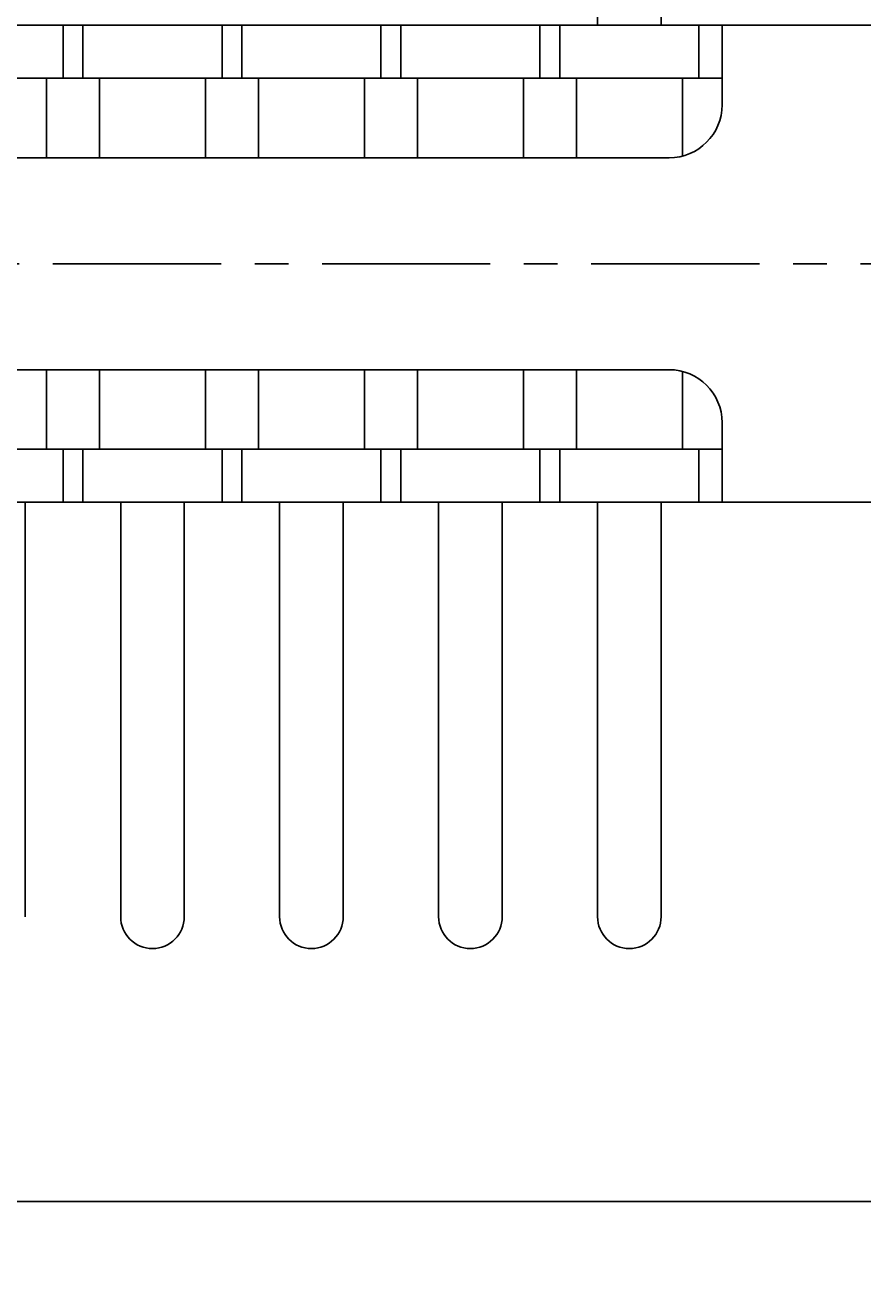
# Model space of a CAD drawing. Extents: x -73 to 314, y 149 to 285.
# Tile 7 of 10: x 160 to 192, y 202 to 249. Entities that reach past the tile are written whole.
import ezdxf

# ---------------------------------------------------------------- set-up
doc = ezdxf.new("R2010")
doc.units = 0
doc.header["$LTSCALE"] = 0.2
doc.linetypes.add('CENTER', pattern=[50.8, 31.75, -6.35, 6.35, -6.35])
doc.layers.get('0').update_dxf_attribs({"linetype": 'CONTINUOUS'})
doc.layers.get('DEFPOINTS').update_dxf_attribs({"linetype": 'CONTINUOUS'})
doc.layers.add('18-0-CON', color=3, linetype='CONTINUOUS')
doc.layers.add('18-2-CEN', color=1, linetype='CENTER')
doc.styles.add('DIMENSION', font='isocp.shx', dxfattribs={"bigfont": 'bigfont.shx'})
doc.dimstyles.get("Standard").update_dxf_attribs({"dimtxt": 0.18, "dimasz": 0.18, "dimexe": 0.18, "dimexo": 0.0625, "dimgap": 0.09, "dimtad": 0, "dimtih": 1, "dimtoh": 1, "dimzin": 0, "dimcen": 0.09, "dimazin": 3, "dimtfac": 1, "dimtofl": 0, "dimtmove": 0, "dimatfit": 3})

# ---------------------------------------------------------------- blocks, each defined once
blk = doc.blocks.new('_OPEN30')
at = {"color": 0, "linetype": 'BYBLOCK'}
for p, q in [((-1, 0.268), (0, 0)), ((0, 0), (-1, -0.268)), ((0, 0), (-1, 0))]:
    blk.add_line(p, q, dxfattribs=at)
blk = doc.blocks.new('*U29')
at = {"color": 0, "style": 'DIMENSION'}
blk.add_text('113', height=4.5, dxfattribs=at).set_placement((145.881, 195.5))
blk = doc.blocks.new('*D28')
at = {"color": 0}
for p, q in [((93.299, 243.903), (93.299, 193)), ((206.299, 235.903), (206.299, 193)), ((96.299, 195), (203.299, 195))]:
    blk.add_line(p, q, dxfattribs=at)
at = {"layer": 'DEFPOINTS', "color": 0}
for p in [(93.299, 244.403), (206.299, 236.403), (206.299, 195)]:
    blk.add_point(p, dxfattribs=at)
at = {"color": 0, "xscale": 3, "yscale": 3, "zscale": 3, "rotation": 180}
blk.add_blockref('_OPEN30', (93.299, 195), dxfattribs=at)
at = {"color": 0, "xscale": 3, "yscale": 3, "zscale": 3}
blk.add_blockref('_OPEN30', (206.299, 195), dxfattribs=at)
at = {"layer": '18-0-CON'}
blk.add_blockref('*U29', (0, 0), dxfattribs=at)

msp = doc.modelspace()

# ---------------------------------------------------------------- linework, layer by layer
for p, q in [((181.599, 254.403), (181.599, 249.403)), ((183.999, 254.403), (183.999, 249.403)), ((197.799, 249.403), (149.799, 249.403)), ((161.424, 249.403), (161.424, 247.403)), ((162.174, 249.403), (162.174, 247.403)), ((167.424, 249.403), (167.424, 247.403)), ((168.174, 249.403), (168.174, 247.403)), ((173.424, 249.403), (173.424, 247.403)), ((174.174, 249.403), (174.174, 247.403)), ((179.424, 249.403), (179.424, 247.403)), ((180.174, 249.403), (180.174, 247.403)), ((185.424, 249.403), (185.424, 247.403)), ((186.299, 246.403), (186.299, 249.403)), ((186.299, 247.403), (149.799, 247.403)), ((160.799, 247.403), (160.799, 244.403)), ((162.799, 247.403), (162.799, 244.403)), ((166.799, 247.403), (166.799, 244.403)), ((168.799, 247.403), (168.799, 244.403)), ((172.799, 247.403), (172.799, 244.403)), ((174.799, 247.403), (174.799, 244.403)), ((178.799, 247.403), (178.799, 244.403)), ((180.799, 247.403), (180.799, 244.403)), ((184.799, 247.403), (184.799, 244.466)), ((184.299, 244.403), (149.799, 244.403)), ((184.299, 236.403), (149.799, 236.403)), ((160.799, 233.403), (160.799, 236.403)), ((162.799, 233.403), (162.799, 236.403)), ((166.799, 233.403), (166.799, 236.403)), ((168.799, 233.403), (168.799, 236.403)), ((172.799, 233.403), (172.799, 236.403)), ((174.799, 233.403), (174.799, 236.403)), ((178.799, 233.403), (178.799, 236.403)), ((180.799, 233.403), (180.799, 236.403)), ((184.799, 233.403), (184.799, 236.339)), ((186.299, 234.403), (186.299, 231.403)), ((186.299, 233.403), (149.799, 233.403)), ((161.424, 233.403), (161.424, 231.403)), ((162.174, 233.403), (162.174, 231.403)), ((167.424, 233.403), (167.424, 231.403)), ((168.174, 233.403), (168.174, 231.403)), ((173.424, 233.403), (173.424, 231.403)), ((174.174, 233.403), (174.174, 231.403)), ((179.424, 233.403), (179.424, 231.403)), ((180.174, 233.403), (180.174, 231.403)), ((185.424, 233.403), (185.424, 231.403)), ((197.799, 231.403), (149.799, 231.403)), ((159.999, 231.403), (159.999, 215.753)), ((163.599, 231.403), (163.599, 215.753)), ((165.999, 231.403), (165.999, 215.753)), ((169.599, 231.403), (169.599, 215.753)), ((171.999, 231.403), (171.999, 215.753)), ((175.599, 231.403), (175.599, 215.753)), ((177.999, 231.403), (177.999, 215.753)), ((181.599, 231.403), (181.599, 215.753)), ((183.999, 231.403), (183.999, 215.753))]:
    msp.add_line(p, q)
at = {"color": 0}
msp.add_line((102.799, 205), (195.299, 205), dxfattribs=at)
for centre, radius, start, end in [((184.299, 246.403), 2, 270, 0), ((184.299, 234.403), 2, 0, 90), ((164.799, 215.753), 1.2, 180, 0), ((170.799, 215.753), 1.2, 180, 0), ((176.799, 215.753), 1.2, 180, 0), ((182.799, 215.753), 1.2, 180, 0)]:
    msp.add_arc(centre, radius, start, end)
at = {"layer": '18-2-CEN', "color": 0}
msp.add_line((208.031, 240.403), (92.283, 240.403), dxfattribs=at)

# ---------------------------------------------------------------- dimensions: what is measured, and where the dimension line sits
at = {"color": 0}
dim = msp.add_linear_dim(base=(206.299, 195), p1=(93.299, 244.403), p2=(206.299, 236.403), dimstyle='Standard', override={"dimscale": 1, "dimclrd": 0, "dimclre": 0, "dimclrt": 0, "dimtol": 0, "dimtp": 0.1, "dimtm": 0}, dxfattribs=at)
dim.commit()
dim.dimension.update_dxf_attribs({"geometry": '*D28', "text_midpoint": (149.799, 197.75)})

doc.saveas('drawing.dxf')
